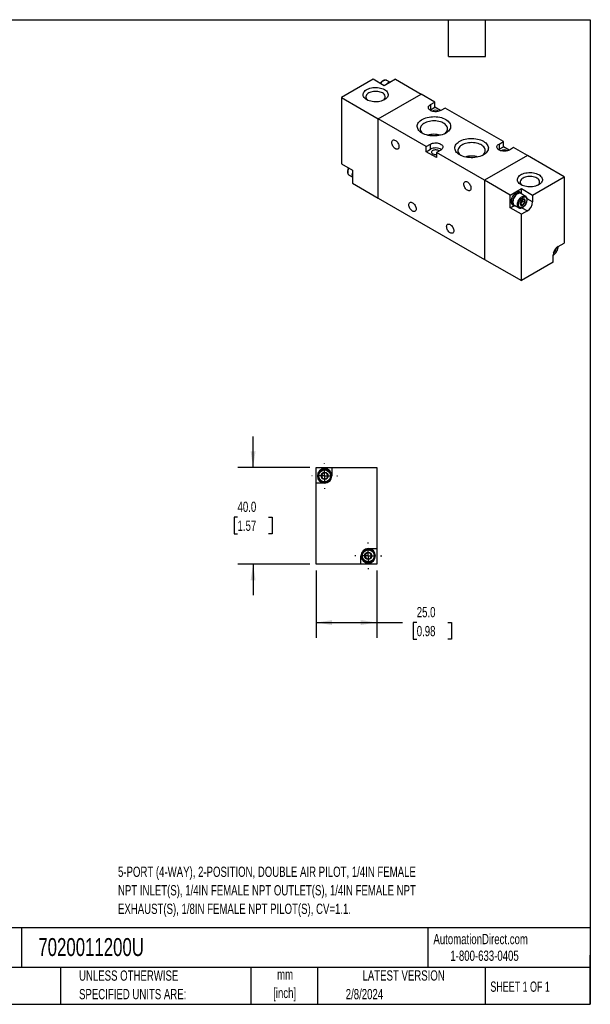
# Model space of a CAD drawing. Header units: millimetres. Extents: x 13 to 546, y 13 to 419.
# Tile 2 of 2: x 311 to 546, y 13 to 419. Entities that reach past the tile are written whole.
import ezdxf

# ---------------------------------------------------------------- set-up
doc = ezdxf.new("R2010")
doc.units = ezdxf.units.MM
doc.header["$LTSCALE"] = 2
doc.linetypes.add('CENTERX2', pattern=[20.32, 12.7, -2.54, 2.54, -2.54])
doc.layers.add('CENTER', color=40, linetype='CENTERX2')
doc.layers.add('DIMENSIONS', color=140, linetype='Continuous', lineweight=25)
doc.layers.add('TEXT', color=140, linetype='Continuous', lineweight=25)
doc.styles.add('SLDTEXTSTYLE0', font='TXT', dxfattribs={"width": 0.7})
doc.styles.add('SLDTEXTSTYLE1', font='TXT', dxfattribs={"width": 0.65})
doc.dimstyles.new('SLDDIMSTYLE1', dxfattribs={"dimtxt": 4.316016, "dimasz": 6.604, "dimexe": 0, "dimexo": 0.0625, "dimgap": 1.079004, "dimtad": 0, "dimtih": 1, "dimtoh": 1, "dimrnd": 1e-09, "dimzin": 4, "dimdsep": 46, "dimtxsty": 'SLDTEXTSTYLE0', "dimsah": 1, "dimcen": 0.09, "dimadec": 0, "dimazin": 1, "dimtfac": 1, "dimtofl": 0, "dimtmove": 0, "dimatfit": 3, "dimfxl": 0, "dimfrac": 2, "dimtolj": 1, "dimtzin": 12, "dimarcsym": 0})
doc.dimstyles.new('SLDDIMSTYLE3', dxfattribs={"dimtxt": 4.316016, "dimasz": 6.604, "dimexe": 0, "dimexo": 0.0625, "dimgap": 1.079004, "dimtad": 0, "dimtih": 1, "dimtoh": 1, "dimrnd": 1e-09, "dimzin": 4, "dimdsep": 46, "dimtxsty": 'SLDTEXTSTYLE0', "dimsah": 1, "dimcen": 0.09, "dimadec": 0, "dimazin": 1, "dimtfac": 1, "dimtmove": 0, "dimatfit": 0, "dimfxl": 0, "dimfrac": 2, "dimtolj": 1, "dimtzin": 12, "dimarcsym": 0})

# ---------------------------------------------------------------- blocks, each defined once
blk = doc.blocks.new('_D_8')
at = {"layer": 'DIMENSIONS'}
for p, q in [((407.01, 234.31), (407.01, 247.01)), ((430.48, 234.31), (400.66, 234.31)), ((400.6, 213.75), (399.15, 213.75)), ((399.15, 213.75), (399.15, 206.89)), ((413.42, 213.75), (414.87, 213.75)), ((414.87, 213.75), (414.87, 206.89)), ((399.15, 206.89), (400.6, 206.89)), ((414.87, 206.89), (413.42, 206.89)), ((430.48, 194.31), (400.66, 194.31)), ((407.01, 194.31), (407.01, 181.61))]:
    blk.add_line(p, q, dxfattribs=at)
for points in [[(407.01, 234.31), (408.03, 240.91), (405.99, 240.91)], [(407.01, 194.31), (405.99, 187.7), (408.03, 187.7)]]:
    blk.add_solid(points, dxfattribs=at)
at = {"layer": 'DIMENSIONS', "char_height": 4.233, "attachment_point": 1, "style": 'SLDTEXTSTYLE0'}
for s, insert in [('40.0', (400.6, 220.17)), ('1.57', (400.6, 212.35))]:
    blk.add_mtext(s, dxfattribs=dict(at, insert=insert))
blk = doc.blocks.new('_D_9')
at = {"layer": 'DIMENSIONS'}
for p, q in [((433.02, 191.77), (433.02, 163.92)), ((458.02, 191.77), (458.02, 163.92)), ((433.02, 170.27), (458.02, 170.27)), ((458.02, 170.27), (468.68, 170.27)), ((474.52, 170.27), (473.07, 170.27)), ((473.07, 170.27), (473.07, 163.41)), ((487.35, 170.27), (488.8, 170.27)), ((488.8, 170.27), (488.8, 163.41)), ((473.07, 163.41), (474.52, 163.41)), ((488.8, 163.41), (487.35, 163.41))]:
    blk.add_line(p, q, dxfattribs=at)
for points in [[(433.02, 170.27), (439.62, 169.25), (439.62, 171.28)], [(458.02, 170.27), (451.41, 171.28), (451.41, 169.25)]]:
    blk.add_solid(points, dxfattribs=at)
at = {"layer": 'DIMENSIONS', "char_height": 4.233, "attachment_point": 1, "style": 'SLDTEXTSTYLE0'}
for s, insert in [('25.0', (474.52, 176.69)), ('0.98', (474.52, 168.87))]:
    blk.add_mtext(s, dxfattribs=dict(at, insert=insert))
blk = doc.blocks.new('SW_CENTERMARKSYMBOL_4')
at = {"layer": 'CENTER', "color": 0}
for p, q in [((0, 5.08), (0, 5.29)), ((-5.08, 0), (-5.29, 0)), ((0, 0), (-2.54, 0)), ((0, 0), (0, 2.54)), ((0, 0), (0, -2.54)), ((0, 0), (2.54, 0)), ((5.08, 0), (5.29, 0)), ((0, -5.08), (0, -5.29))]:
    blk.add_line(p, q, dxfattribs=at)
blk = doc.blocks.new('SW_CENTERMARKSYMBOL_5')
at = {"layer": 'CENTER', "color": 0}
for p, q in [((0, 5.08), (0, 5.54)), ((-5.08, 0), (-5.54, 0)), ((0, 0), (-2.54, 0)), ((0, 0), (0, 2.54)), ((0, 0), (0, -2.54)), ((0, 0), (2.54, 0)), ((5.08, 0), (5.54, 0)), ((0, -5.08), (0, -5.54))]:
    blk.add_line(p, q, dxfattribs=at)

msp = doc.modelspace()

# ---------------------------------------------------------------- linework, layer by layer
for p, q in [((456.494, 394.486), (443.412, 386.935)), ((461.09, 391.833), (456.494, 394.486)), ((465.686, 394.486), (461.09, 391.833)), ((465.686, 394.486), (476.293, 388.363)), ((463.421, 393.254), (462.111, 394.01)), ((462.136, 393.995), (462.111, 394.01)), ((443.412, 386.935), (443.412, 359.58)), ((443.412, 386.935), (458.615, 378.158)), ((458.615, 378.158), (476.293, 388.363)), ((481.95, 385.098), (476.293, 388.363)), ((480.182, 384.077), (481.95, 385.098)), ((480.182, 384.077), (480.182, 381.954)), ((480.182, 381.954), (481.95, 382.975)), ((481.95, 382.975), (481.95, 385.098)), ((484.352, 381.588), (481.95, 382.975)), ((486.192, 382.648), (484.424, 381.628)), ((510.234, 368.769), (486.192, 382.648)), ((458.615, 345.497), (458.615, 378.158)), ((478.414, 366.728), (458.615, 378.158)), ((480.182, 381.954), (479.933, 381.791)), ((478.414, 366.728), (480.182, 367.749)), ((478.414, 364.605), (478.414, 366.728)), ((480.182, 365.626), (480.182, 367.749)), ((508.466, 367.749), (510.234, 368.769)), ((508.466, 367.749), (508.466, 365.626)), ((508.466, 365.626), (510.234, 366.646)), ((510.234, 366.646), (510.234, 368.769)), ((512.636, 365.259), (510.234, 366.646)), ((514.476, 366.32), (512.709, 365.3)), ((520.133, 363.055), (514.476, 366.32)), ((478.414, 364.605), (480.182, 365.626)), ((482.657, 362.156), (478.414, 364.605)), ((484.424, 365.3), (482.657, 364.279)), ((502.456, 352.85), (482.657, 364.279)), ((482.657, 364.279), (482.657, 362.156)), ((520.133, 363.055), (502.456, 352.85)), ((508.466, 365.626), (508.217, 365.463)), ((535.336, 354.278), (520.133, 363.055)), ((443.412, 359.58), (448.008, 356.927)), ((446.634, 354.953), (447.943, 354.197)), ((446.634, 354.953), (446.66, 354.939)), ((448.008, 356.927), (448.008, 351.62)), ((522.255, 346.726), (535.336, 354.278)), ((535.336, 354.278), (535.336, 326.924)), ((448.008, 351.62), (458.615, 345.497)), ((502.456, 352.85), (502.456, 320.188)), ((513.062, 346.726), (502.456, 352.85)), ((458.615, 345.497), (502.456, 320.188)), ((513.062, 346.726), (517.658, 349.38)), ((513.062, 341.419), (513.062, 346.726)), ((517.603, 347.569), (517.037, 347.895)), ((519.387, 346.25), (517.478, 347.352)), ((517.658, 349.38), (522.255, 346.726)), ((517.658, 347.534), (517.658, 349.38)), ((519.356, 346.267), (519.387, 346.25)), ((522.255, 346.726), (522.255, 343.869)), ((513.062, 341.419), (514.661, 342.342)), ((517.658, 338.766), (513.062, 341.419)), ((514.037, 342.699), (514.603, 342.373)), ((514.728, 342.589), (516.637, 341.487)), ((517.747, 343.648), (517.305, 343.098)), ((517.305, 343.098), (518.216, 342.572)), ((518.189, 344.198), (517.747, 343.648)), ((517.904, 341.481), (520.133, 340.194)), ((518.189, 344.787), (518.182, 344.913)), ((518.189, 344.903), (518.189, 344.787)), ((518.189, 344.787), (518.189, 344.198)), ((518.189, 344.198), (519.1, 343.672)), ((522.255, 343.869), (520.023, 345.157)), ((520.133, 340.194), (517.658, 338.766)), ((517.658, 311.412), (517.658, 338.766)), ((532.667, 325.352), (532.684, 325.148)), ((532.861, 325.495), (535.336, 326.924)), ((530.74, 318.963), (530.74, 321.821)), ((530.94, 322.976), (530.944, 322.974)), ((531.559, 324.229), (531.828, 324.074)), ((531.828, 324.074), (531.775, 324.501)), ((502.456, 320.188), (517.658, 311.412)), ((530.74, 318.963), (517.658, 311.412)), ((433.018, 227.807), (433.018, 234.307)), ((433.018, 234.307), (439.518, 234.307)), ((439.518, 234.307), (439.518, 230.807)), ((439.518, 234.307), (458.018, 234.307)), ((458.018, 234.307), (458.018, 200.807)), ((436.518, 227.807), (433.018, 227.807)), ((433.018, 194.307), (433.018, 227.807)), ((454.518, 200.807), (458.018, 200.807)), ((458.018, 200.807), (458.018, 194.307)), ((451.518, 194.307), (451.518, 197.807)), ((451.518, 194.307), (433.018, 194.307)), ((458.018, 194.307), (451.518, 194.307))]:
    msp.add_line(p, q)
at = {"flags": 128}
for points in [[(461.196, 390.261), (461.624, 389.981), (461.987, 389.673), (462.281, 389.34), (462.5, 388.989), (462.641, 388.624), (462.702, 388.253), (462.681, 387.879), (462.58, 387.511), (462.4, 387.152), (462.143, 386.809), (461.814, 386.488), (461.417, 386.193), (460.96, 385.929), (460.449, 385.7), (459.892, 385.51), (459.299, 385.362), (458.678, 385.258), (458.039, 385.199), (457.393, 385.188), (456.749, 385.223), (456.118, 385.304), (455.509, 385.431), (454.933, 385.6), (454.398, 385.81), (453.913, 386.057), (453.485, 386.337), (453.122, 386.646), (452.828, 386.978), (452.609, 387.33), (452.468, 387.694), (452.407, 388.066), (452.427, 388.439), (452.528, 388.808), (452.709, 389.166), (452.966, 389.509), (453.295, 389.83), (453.691, 390.125), (454.149, 390.389), (454.66, 390.618), (455.216, 390.808), (455.81, 390.956), (456.431, 391.061), (457.07, 391.119), (457.716, 391.131), (458.36, 391.096), (458.991, 391.014), (459.6, 390.888), (460.176, 390.718), (460.711, 390.508), (461.196, 390.261)], [(462.111, 394.01), (462.021, 394.056), (461.756, 394.129), (461.461, 394.131), (461.146, 394.06), (460.819, 393.92), (460.489, 393.713), (460.167, 393.447), (459.861, 393.128), (459.58, 392.766), (459.55, 392.722)], [(460.384, 388.855), (459.953, 389.071), (459.472, 389.249), (458.953, 389.386), (458.405, 389.479), (457.84, 389.526), (457.269, 389.526), (456.704, 389.479), (456.156, 389.386), (455.636, 389.249), (455.156, 389.071), (454.725, 388.855), (454.351, 388.606), (454.042, 388.329), (453.805, 388.029), (453.644, 387.713), (453.563, 387.386), (453.563, 387.057), (453.644, 386.731), (453.805, 386.414), (454.042, 386.114), (454.351, 385.837), (454.37, 385.823)], [(484.424, 381.628), (484.046, 381.443), (483.621, 381.297), (483.159, 381.193), (482.674, 381.134), (482.179, 381.122), (481.687, 381.158), (481.213, 381.239), (480.767, 381.365), (480.364, 381.531), (480.014, 381.733), (479.726, 381.966), (479.508, 382.223), (479.367, 382.497), (479.306, 382.781), (479.326, 383.067), (479.428, 383.347), (479.608, 383.613), (479.862, 383.859), (480.182, 384.077)], [(476.717, 372.28), (476.218, 372.601), (475.782, 372.951), (475.414, 373.327), (475.119, 373.723), (474.9, 374.135), (474.759, 374.559), (474.698, 374.989), (474.719, 375.42), (474.82, 375.847), (475, 376.266), (475.258, 376.671), (475.589, 377.057), (475.992, 377.42), (476.46, 377.757), (476.988, 378.062), (477.571, 378.332), (478.2, 378.564), (478.869, 378.756), (479.571, 378.904), (480.296, 379.009), (481.036, 379.067), (481.783, 379.078), (482.527, 379.043), (483.261, 378.962), (483.975, 378.836), (484.662, 378.665), (485.312, 378.453), (485.919, 378.201), (486.475, 377.913), (486.974, 377.592), (487.41, 377.242), (487.777, 376.866), (488.073, 376.47), (488.292, 376.058), (488.433, 375.634), (488.493, 375.205), (488.473, 374.773), (488.372, 374.346), (488.192, 373.927), (487.934, 373.523), (487.602, 373.136), (487.2, 372.773), (486.732, 372.437), (486.204, 372.132), (485.621, 371.861), (484.992, 371.629), (484.323, 371.438), (483.621, 371.289), (482.896, 371.185), (482.156, 371.127), (481.409, 371.115), (480.664, 371.15), (479.931, 371.231), (479.217, 371.358), (478.53, 371.528), (477.88, 371.74), (477.273, 371.992), (476.717, 372.28)], [(485.986, 372.023), (486.321, 372.289), (486.652, 372.625), (486.912, 372.98), (487.098, 373.351), (487.206, 373.731), (487.236, 374.117), (487.187, 374.501), (487.059, 374.88), (486.854, 375.247), (486.576, 375.598), (486.227, 375.927), (485.814, 376.23), (485.341, 376.503), (484.816, 376.742), (484.246, 376.943), (483.638, 377.104), (483.002, 377.222), (482.346, 377.296), (481.68, 377.324), (481.012, 377.307), (480.352, 377.245), (479.71, 377.137), (479.095, 376.987), (478.514, 376.796), (477.977, 376.566), (477.491, 376.302), (477.062, 376.006), (476.697, 375.683), (476.401, 375.337), (476.177, 374.973), (476.03, 374.597), (475.961, 374.213), (475.971, 373.827), (476.06, 373.445), (476.226, 373.071), (476.468, 372.712), (476.782, 372.371), (477.164, 372.054), (477.206, 372.023)], [(492.273, 363.3), (491.774, 363.621), (491.339, 363.971), (490.971, 364.346), (490.676, 364.743), (490.456, 365.155), (490.315, 365.578), (490.255, 366.008), (490.275, 366.439), (490.376, 366.867), (490.556, 367.285), (490.814, 367.69), (491.146, 368.077), (491.548, 368.44), (492.016, 368.776), (492.545, 369.081), (493.127, 369.351), (493.756, 369.584), (494.426, 369.775), (495.127, 369.924), (495.852, 370.028), (496.592, 370.086), (497.339, 370.098), (498.084, 370.063), (498.818, 369.982), (499.532, 369.855), (500.218, 369.685), (500.868, 369.472), (501.475, 369.221), (502.031, 368.933), (502.53, 368.612), (502.966, 368.261), (503.334, 367.886), (503.629, 367.49), (503.848, 367.077), (503.989, 366.654), (504.05, 366.224), (504.03, 365.793), (503.929, 365.366), (503.748, 364.947), (503.491, 364.542), (503.159, 364.156), (502.756, 363.792), (502.288, 363.456), (501.76, 363.151), (501.178, 362.881), (500.548, 362.649), (499.879, 362.457), (499.178, 362.308), (498.453, 362.204), (497.712, 362.146), (496.965, 362.134), (496.221, 362.169), (495.487, 362.251), (494.773, 362.377), (494.087, 362.548), (493.436, 362.76), (492.829, 363.012), (492.273, 363.3)], [(465.686, 365.829), (465.396, 366.029), (465.118, 366.288), (464.861, 366.594), (464.636, 366.937), (464.451, 367.304), (464.314, 367.68), (464.23, 368.05), (464.201, 368.401), (464.23, 368.719), (464.314, 368.992), (464.451, 369.209), (464.636, 369.362), (464.861, 369.446), (465.118, 369.456), (465.396, 369.393), (465.686, 369.259), (465.976, 369.058), (466.254, 368.8), (466.511, 368.493), (466.736, 368.15), (466.921, 367.784), (467.058, 367.408), (467.142, 367.038), (467.171, 366.687), (467.142, 366.369), (467.058, 366.096), (466.921, 365.878), (466.736, 365.725), (466.511, 365.642), (466.254, 365.632), (465.976, 365.695), (465.686, 365.829)], [(480.182, 367.749), (480.56, 367.934), (480.985, 368.08), (481.447, 368.184), (481.932, 368.243), (482.427, 368.255), (482.919, 368.219), (483.394, 368.138), (483.839, 368.012), (484.242, 367.846), (484.592, 367.644), (484.88, 367.411), (485.098, 367.154), (485.239, 366.88), (485.301, 366.596), (485.28, 366.31), (485.178, 366.03), (484.998, 365.764), (484.745, 365.518), (484.424, 365.3)], [(501.542, 363.043), (501.877, 363.309), (502.208, 363.644), (502.469, 363.999), (502.654, 364.37), (502.763, 364.751), (502.792, 365.136), (502.743, 365.521), (502.615, 365.9), (502.41, 366.267), (502.132, 366.618), (501.784, 366.947), (501.37, 367.25), (500.898, 367.523), (500.372, 367.761), (499.802, 367.963), (499.195, 368.123), (498.558, 368.241), (497.902, 368.315), (497.236, 368.344), (496.568, 368.327), (495.909, 368.264), (495.267, 368.157), (494.651, 368.007), (494.071, 367.815), (493.534, 367.586), (493.047, 367.321), (492.619, 367.025), (492.253, 366.702), (491.957, 366.356), (491.734, 365.993), (491.586, 365.616), (491.517, 365.233), (491.527, 364.847), (491.616, 364.464), (491.783, 364.091), (492.025, 363.731), (492.338, 363.391), (492.72, 363.074), (492.763, 363.043)], [(512.709, 365.3), (512.331, 365.115), (511.905, 364.968), (511.443, 364.865), (510.958, 364.806), (510.463, 364.794), (509.972, 364.829), (509.497, 364.911), (509.052, 365.037), (508.648, 365.203), (508.298, 365.405), (508.01, 365.638), (507.793, 365.895), (507.651, 366.169), (507.59, 366.453), (507.61, 366.739), (507.712, 367.019), (507.892, 367.285), (508.146, 367.531), (508.466, 367.749)], [(483.718, 364.892), (483.7, 364.908), (483.47, 365.075), (483.181, 365.208), (482.848, 365.3), (482.488, 365.348), (482.118, 365.348), (481.758, 365.3), (481.425, 365.208), (481.136, 365.075), (480.906, 364.908), (480.746, 364.716), (480.663, 364.508), (480.663, 364.295), (480.746, 364.087), (480.906, 363.895), (481.136, 363.728), (481.136, 363.728)], [(446.468, 357.816), (446.397, 357.662), (446.236, 357.237), (446.127, 356.814), (446.071, 356.407), (446.071, 356.026), (446.127, 355.683), (446.236, 355.387), (446.397, 355.147), (446.605, 354.971), (446.634, 354.953)], [(517.552, 350.951), (517.125, 351.231), (516.761, 351.54), (516.468, 351.873), (516.248, 352.224), (516.107, 352.589), (516.046, 352.96), (516.067, 353.333), (516.168, 353.702), (516.348, 354.061), (516.605, 354.403), (516.934, 354.725), (517.331, 355.02), (517.788, 355.284), (518.299, 355.513), (518.856, 355.703), (519.449, 355.851), (520.071, 355.955), (520.709, 356.013), (521.356, 356.025), (522, 355.99), (522.631, 355.909), (523.239, 355.782), (523.816, 355.613), (524.35, 355.403), (524.836, 355.156), (525.263, 354.876), (525.627, 354.567), (525.92, 354.234), (526.139, 353.883), (526.281, 353.519), (526.341, 353.147), (526.321, 352.774), (526.22, 352.405), (526.039, 352.047), (525.783, 351.704), (525.453, 351.383), (525.057, 351.088), (524.6, 350.824), (524.089, 350.595), (523.532, 350.405), (522.938, 350.256), (522.317, 350.152), (521.679, 350.094), (521.032, 350.082), (520.388, 350.117), (519.757, 350.199), (519.149, 350.325), (518.572, 350.495), (518.037, 350.704), (517.552, 350.951)], [(524.379, 350.717), (524.398, 350.732), (524.706, 351.009), (524.943, 351.309), (525.104, 351.625), (525.186, 351.951), (525.186, 352.281), (525.104, 352.607), (524.943, 352.923), (524.706, 353.223), (524.398, 353.501), (524.024, 353.75), (523.592, 353.965), (523.112, 354.144), (522.592, 354.281), (522.045, 354.373), (521.479, 354.42), (520.908, 354.42), (520.343, 354.373), (519.795, 354.281), (519.276, 354.144), (518.796, 353.965), (518.364, 353.75), (517.99, 353.501), (517.682, 353.223), (517.444, 352.923), (517.284, 352.607), (517.202, 352.281), (517.202, 351.951), (517.284, 351.625), (517.444, 351.309), (517.682, 351.009), (517.99, 350.732), (518.009, 350.717)], [(495.385, 348.685), (495.095, 348.885), (494.816, 349.143), (494.56, 349.45), (494.335, 349.793), (494.15, 350.159), (494.013, 350.535), (493.928, 350.905), (493.9, 351.256), (493.928, 351.575), (494.013, 351.847), (494.15, 352.065), (494.335, 352.218), (494.56, 352.301), (494.816, 352.312), (495.095, 352.248), (495.385, 352.114), (495.674, 351.914), (495.953, 351.655), (496.21, 351.349), (496.435, 351.006), (496.619, 350.639), (496.756, 350.263), (496.841, 349.893), (496.869, 349.542), (496.841, 349.224), (496.756, 348.951), (496.619, 348.734), (496.435, 348.581), (496.21, 348.497), (495.953, 348.487), (495.674, 348.55), (495.385, 348.685)], [(517.037, 347.895), (516.84, 347.983), (516.547, 348.035), (516.226, 348.012), (515.886, 347.915), (515.537, 347.747), (515.188, 347.512), (514.848, 347.217), (514.527, 346.869), (514.234, 346.478), (513.976, 346.055), (513.761, 345.612), (513.594, 345.16), (513.481, 344.712), (513.423, 344.279), (513.423, 343.875), (513.481, 343.509), (513.594, 343.192), (513.761, 342.932), (513.976, 342.737), (514.037, 342.699)], [(518.077, 347.006), (518.045, 347.076), (517.879, 347.336), (517.663, 347.531), (517.406, 347.656), (517.112, 347.708), (516.792, 347.685), (516.452, 347.589), (516.103, 347.42), (515.754, 347.185), (515.414, 346.89), (515.093, 346.542), (514.8, 346.152), (514.542, 345.729), (514.327, 345.285), (514.16, 344.833), (514.046, 344.385), (513.989, 343.953), (513.989, 343.548), (514.046, 343.182), (514.16, 342.865), (514.327, 342.606), (514.542, 342.411), (514.8, 342.285), (515.093, 342.234), (515.327, 342.243)], [(517.478, 347.352), (517.387, 347.398), (517.122, 347.471), (516.828, 347.473), (516.512, 347.402), (516.185, 347.262), (515.856, 347.055), (515.533, 346.789), (515.227, 346.47), (514.946, 346.109), (514.699, 345.714), (514.492, 345.298), (514.331, 344.873), (514.221, 344.45), (514.165, 344.043), (514.165, 343.662), (514.221, 343.319), (514.331, 343.023), (514.492, 342.783), (514.699, 342.607), (514.728, 342.589)], [(516.641, 341.484), (516.608, 341.504), (516.401, 341.681), (516.24, 341.921), (516.13, 342.216), (516.074, 342.56), (516.074, 342.941), (516.13, 343.348), (516.24, 343.771), (516.401, 344.196), (516.608, 344.612), (516.856, 345.006), (517.137, 345.368), (517.443, 345.687), (517.765, 345.953), (518.094, 346.16), (518.422, 346.3), (518.737, 346.371), (519.032, 346.369), (519.297, 346.296), (519.356, 346.267)], [(472.757, 340.109), (472.467, 340.309), (472.189, 340.567), (471.932, 340.874), (471.707, 341.217), (471.522, 341.584), (471.385, 341.959), (471.301, 342.33), (471.272, 342.681), (471.301, 342.999), (471.385, 343.272), (471.522, 343.489), (471.707, 343.642), (471.932, 343.725), (472.189, 343.736), (472.467, 343.672), (472.757, 343.538), (473.047, 343.338), (473.325, 343.08), (473.582, 342.773), (473.807, 342.43), (473.992, 342.063), (474.129, 341.688), (474.214, 341.317), (474.242, 340.966), (474.214, 340.648), (474.129, 340.375), (473.992, 340.158), (473.807, 340.005), (473.582, 339.921), (473.325, 339.911), (473.047, 339.974), (472.757, 340.109)], [(518.224, 342.551), (518.463, 342.721), (518.689, 342.946), (518.889, 343.215), (519.054, 343.512), (519.174, 343.821), (519.243, 344.127), (519.257, 344.412), (519.216, 344.661), (519.12, 344.861), (518.977, 345.001), (518.793, 345.073), (518.578, 345.074), (518.344, 345.003), (518.104, 344.864), (517.87, 344.665), (517.655, 344.416), (517.471, 344.132), (517.328, 343.826), (517.233, 343.517), (517.191, 343.219), (517.205, 342.95), (517.274, 342.724), (517.394, 342.553), (517.559, 342.447), (517.76, 342.41), (517.985, 342.445), (518.224, 342.551)], [(488.313, 331.128), (488.024, 331.328), (487.745, 331.587), (487.489, 331.893), (487.263, 332.237), (487.079, 332.603), (486.942, 332.979), (486.857, 333.349), (486.829, 333.7), (486.857, 334.018), (486.942, 334.291), (487.079, 334.508), (487.263, 334.662), (487.489, 334.745), (487.745, 334.755), (488.024, 334.692), (488.313, 334.558), (488.603, 334.358), (488.882, 334.099), (489.138, 333.792), (489.363, 333.449), (489.548, 333.083), (489.685, 332.707), (489.77, 332.337), (489.798, 331.986), (489.77, 331.668), (489.685, 331.395), (489.548, 331.178), (489.363, 331.024), (489.138, 330.941), (488.882, 330.931), (488.603, 330.994), (488.313, 331.128)]]:
    msp.add_lwpolyline(points, dxfattribs=at)
for centre, radius in [((436.518, 230.807), 2.75), ((436.518, 230.807), 1.464), ((454.518, 197.807), 2.75), ((454.518, 197.807), 1.464)]:
    msp.add_circle(centre, radius)
for centre, radius, start, end in [((464.6, 389.717), 3.8, 120.95063, 139.25406), ((463.665, 391.336), 1.931, 92.82751, 121.87296), ((459.796, 387.249), 1.71, 303.48073, 69.87798), ((482.303, 379.307), 2.391, 56.38923, 123.61077), ((481.596, 362.845), 8.942, 73.17219, 106.82781), ((482.289, 361.725), 4.433, 57.46259, 118.37807), ((482.3, 365.987), 2.541, 242.7513, 278.06863), ((497.152, 353.865), 8.942, 73.17219, 106.82781), ((510.587, 362.979), 2.391, 56.38923, 123.61077), ((450.651, 355.128), 2.85, 158.69545, 201.94549), ((516.506, 344.606), 1.567, 298.70005, 322.33628), ((516.272, 344.875), 1.919, 320.22793, 357.36071), ((517.668, 344.067), 4.59, 302.4763, 357.5237), ((535.326, 321.623), 4.59, 122.4763, 177.5237), ((529.769, 324.831), 2.218, 301.50267, 358.5027), ((436.518, 230.807), 3, 0, 270), ((436.518, 230.807), 1.25, 120, 180), ((436.518, 230.807), 1.25, 60, 120), ((436.518, 230.807), 1.25, 0, 60), ((436.518, 230.807), 1.25, 180, 240), ((436.518, 230.807), 1.25, 240, 300), ((436.518, 230.807), 3, 270, 0), ((436.518, 230.807), 1.25, 300, 0), ((454.518, 197.807), 3, 90, 180), ((454.518, 197.807), 3, 270, 90), ((454.518, 197.807), 3, 180, 270), ((454.518, 197.807), 1.25, 120, 180), ((454.518, 197.807), 1.25, 180, 240), ((454.518, 197.807), 1.25, 60, 120), ((454.518, 197.807), 1.25, 240, 300), ((454.518, 197.807), 1.25, 0, 60), ((454.518, 197.807), 1.25, 300, 0)]:
    msp.add_arc(centre, radius, start, end)
for points, knots in [([(462.138, 393.986), (462.084, 394.019), (461.946, 394.104), (461.694, 394.162), (461.402, 394.171), (461.109, 394.119), (460.815, 394.014), (460.528, 393.862), (460.255, 393.672), (460, 393.452), (459.784, 393.229), (459.604, 393.01), (459.494, 392.869), (459.444, 392.79), (459.441, 392.785)], [0, 0, 0, 0, 0.0691228, 0.178709, 0.2792253, 0.3809648, 0.4823636, 0.5821376, 0.6791212, 0.7715321, 0.8620925, 0.9279979, 0.99518, 1, 1, 1, 1]), ([(446.362, 357.878), (446.348, 357.851), (446.305, 357.77), (446.235, 357.596), (446.145, 357.356), (446.065, 357.071), (446.006, 356.778), (445.975, 356.482), (445.974, 356.19), (446.008, 355.909), (446.077, 355.645), (446.185, 355.402), (446.336, 355.19), (446.498, 355.03), (446.623, 354.966), (446.669, 354.943)], [0, 0, 0, 0, 0.0234453, 0.0697566, 0.1460736, 0.2244242, 0.3076311, 0.3935556, 0.4814872, 0.5709638, 0.6616569, 0.7534611, 0.8466254, 0.9422183, 1, 1, 1, 1]), ([(516.492, 342.746), (516.492, 343.85), (517.268, 345.195), (519.18, 346.299), (519.957, 345.85), (519.957, 344.746)], [0, 0, 0, 0, 0.5, 0.5, 1, 1, 1, 1]), ([(519.497, 343.011), (519.568, 343.142), (519.668, 343.326), (519.787, 343.607), (519.875, 343.848), (519.956, 344.132), (520.014, 344.425), (520.045, 344.722), (520.046, 345.013), (520.013, 345.294), (519.943, 345.558), (519.835, 345.801), (519.684, 346.014), (519.52, 346.175), (519.394, 346.239), (519.345, 346.264)], [0, 0, 0, 0, 0.1043675, 0.146737, 0.2165584, 0.2882402, 0.3643649, 0.442976, 0.5234233, 0.6052842, 0.6882579, 0.7722483, 0.8574829, 0.9449394, 1, 1, 1, 1]), ([(519.957, 344.746), (519.957, 343.642), (519.18, 342.298), (517.268, 341.194), (516.492, 341.642), (516.492, 342.746)], [0, 0, 0, 0, 0.5, 0.5, 1, 1, 1, 1]), ([(516.646, 341.491), (516.688, 341.466), (516.815, 341.389), (517.054, 341.335), (517.347, 341.326), (517.64, 341.378), (517.934, 341.483), (518.221, 341.635), (518.493, 341.825), (518.748, 342.045), (518.963, 342.268), (519.146, 342.487), (519.322, 342.724), (519.432, 342.905), (519.497, 343.011)], [0, 0, 0, 0, 0.0503218, 0.152186, 0.2456195, 0.3401898, 0.4344436, 0.527187, 0.6173367, 0.7032359, 0.7874149, 0.8486763, 0.9111244, 1, 1, 1, 1]), ([(517.332, 343.83), (517.284, 343.665), (517.253, 343.487), (517.253, 343.085), (517.284, 342.872), (517.332, 342.651)], [0, 0, 0, 0, 0.5, 0.5, 1, 1, 1, 1]), ([(518.216, 344.929), (518.023, 344.778), (517.846, 344.613), (517.545, 344.239), (517.428, 344.038), (517.332, 343.83)], [0, 0, 0, 0, 0.5, 0.5, 1, 1, 1, 1]), ([(517.332, 342.651), (517.428, 342.666), (517.544, 342.671), (517.844, 342.644), (518.023, 342.613), (518.216, 342.572)], [0, 0, 0, 0, 0.5, 0.5, 1, 1, 1, 1]), ([(519.1, 344.85), (518.907, 344.891), (518.73, 344.922), (518.429, 344.949), (518.312, 344.944), (518.216, 344.929)], [0, 0, 0, 0, 0.5, 0.5, 1, 1, 1, 1]), ([(518.216, 342.572), (518.312, 342.78), (518.428, 342.98), (518.728, 343.354), (518.907, 343.52), (519.1, 343.672)], [0, 0, 0, 0, 0.5, 0.5, 1, 1, 1, 1]), ([(519.1, 343.672), (519.052, 343.892), (519.021, 344.106), (519.021, 344.508), (519.052, 344.686), (519.1, 344.85)], [0, 0, 0, 0, 0.5, 0.5, 1, 1, 1, 1]), ([(532.684, 325.148), (532.679, 325.019), (532.667, 324.761), (532.569, 324.331), (532.411, 323.884), (532.185, 323.436), (531.956, 323.087), (531.752, 322.832), (531.546, 322.604), (531.279, 322.361), (531, 322.162), (530.832, 322.089), (530.771, 322.063)], [0, 0, 0, 0, 0.1124465, 0.2249569, 0.3467362, 0.4686461, 0.5904253, 0.6511212, 0.7124948, 0.8249092, 0.9374529, 1, 1, 1, 1]), ([(532.225, 323.413), (532.296, 323.544), (532.396, 323.728), (532.515, 324.009), (532.603, 324.249), (532.683, 324.534), (532.743, 324.827), (532.771, 325.122), (532.779, 325.324), (532.767, 325.421), (532.767, 325.426)], [0, 0, 0, 0, 0.1977441, 0.2780213, 0.4103111, 0.5461261, 0.6903589, 0.8393025, 0.9917253, 1, 1, 1, 1]), ([(530.756, 321.943), (530.821, 321.976), (530.979, 322.055), (531.221, 322.228), (531.476, 322.447), (531.691, 322.67), (531.873, 322.888), (532.05, 323.125), (532.16, 323.307), (532.225, 323.413)], [0, 0, 0, 0, 0.1171006, 0.28544, 0.4458424, 0.6030327, 0.7174282, 0.8340396, 1, 1, 1, 1]), ([(530.944, 322.974), (531.04, 323.181), (531.156, 323.381), (531.456, 323.755), (531.635, 323.922), (531.828, 324.074)], [0, 0, 0, 0, 0.5, 0.5, 1, 1, 1, 1]), ([(434.068, 230.807), (434.068, 232.159), (435.166, 233.257), (437.871, 233.257), (438.968, 232.159), (438.968, 230.807)], [0, 0, 0, 0, 0.5, 0.5, 1, 1, 1, 1]), ([(436.518, 232.25), (436.314, 232.132), (436.107, 232.012), (435.682, 231.767), (435.473, 231.646), (435.268, 231.528)], [0, 0, 0, 0, 0.5, 0.5, 1, 1, 1, 1]), ([(437.768, 231.528), (437.564, 231.646), (437.357, 231.766), (436.932, 232.011), (436.723, 232.132), (436.518, 232.25)], [0, 0, 0, 0, 0.5, 0.5, 1, 1, 1, 1]), ([(438.968, 230.807), (438.968, 229.454), (437.871, 228.357), (435.166, 228.357), (434.068, 229.454), (434.068, 230.807)], [0, 0, 0, 0, 0.5, 0.5, 1, 1, 1, 1]), ([(435.268, 231.528), (435.268, 231.292), (435.268, 231.053), (435.268, 230.56), (435.268, 230.321), (435.268, 230.085)], [0, 0, 0, 0, 0.5, 0.5, 1, 1, 1, 1]), ([(435.268, 230.085), (435.472, 229.967), (435.68, 229.847), (436.105, 229.602), (436.314, 229.481), (436.518, 229.363)], [0, 0, 0, 0, 0.5, 0.5, 1, 1, 1, 1]), ([(436.518, 229.363), (436.722, 229.481), (436.93, 229.601), (437.355, 229.846), (437.564, 229.967), (437.768, 230.085)], [0, 0, 0, 0, 0.5, 0.5, 1, 1, 1, 1]), ([(437.768, 230.085), (437.768, 230.321), (437.768, 230.56), (437.768, 231.053), (437.768, 231.292), (437.768, 231.528)], [0, 0, 0, 0, 0.5, 0.5, 1, 1, 1, 1]), ([(452.068, 197.807), (452.068, 199.159), (453.166, 200.257), (455.871, 200.257), (456.968, 199.159), (456.968, 197.807)], [0, 0, 0, 0, 0.5, 0.5, 1, 1, 1, 1]), ([(454.518, 199.25), (454.314, 199.132), (454.107, 199.012), (453.682, 198.767), (453.473, 198.646), (453.268, 198.528)], [0, 0, 0, 0, 0.5, 0.5, 1, 1, 1, 1]), ([(455.768, 198.528), (455.564, 198.646), (455.357, 198.766), (454.932, 199.011), (454.723, 199.132), (454.518, 199.25)], [0, 0, 0, 0, 0.5, 0.5, 1, 1, 1, 1]), ([(456.968, 197.807), (456.968, 196.454), (455.871, 195.357), (453.166, 195.357), (452.068, 196.454), (452.068, 197.807)], [0, 0, 0, 0, 0.5, 0.5, 1, 1, 1, 1]), ([(453.268, 198.528), (453.268, 198.292), (453.268, 198.053), (453.268, 197.56), (453.268, 197.321), (453.268, 197.085)], [0, 0, 0, 0, 0.5, 0.5, 1, 1, 1, 1]), ([(453.268, 197.085), (453.472, 196.967), (453.68, 196.847), (454.105, 196.602), (454.314, 196.481), (454.518, 196.363)], [0, 0, 0, 0, 0.5, 0.5, 1, 1, 1, 1]), ([(454.518, 196.363), (454.722, 196.481), (454.93, 196.601), (455.355, 196.846), (455.564, 196.967), (455.768, 197.085)], [0, 0, 0, 0, 0.5, 0.5, 1, 1, 1, 1]), ([(455.768, 197.085), (455.768, 197.321), (455.768, 197.56), (455.768, 198.053), (455.768, 198.292), (455.768, 198.528)], [0, 0, 0, 0, 0.5, 0.5, 1, 1, 1, 1])]:
    msp.add_open_spline(points, degree=3, knots=knots)
at = {"layer": 'TEXT'}
for p, q in [((12.7, 419.1), (546.1, 419.1)), ((487.68, 403.86), (487.68, 419.1)), ((502.92, 403.86), (502.92, 419.1)), ((546.1, 419.1), (546.1, 12.7)), ((487.68, 403.86), (502.92, 403.86)), ((546.1, 44.252), (12.7, 44.252)), ((311.518, 44.252), (311.518, 27.94)), ((479.151, 44.252), (479.151, 27.94)), ((546.1, 12.7), (546.1, 33.02)), ((546.1, 27.94), (12.7, 27.94)), ((327.56, 27.94), (327.56, 12.7)), ((406.049, 27.94), (406.049, 12.7)), ((433.624, 27.94), (433.624, 12.7)), ((502.697, 27.94), (502.697, 12.7)), ((12.7, 12.7), (546.1, 12.7))]:
    msp.add_line(p, q, dxfattribs=at)

# ---------------------------------------------------------------- block references
at = {"layer": 'CENTER'}
for name, p in [('SW_CENTERMARKSYMBOL_4', (436.518, 230.807)), ('SW_CENTERMARKSYMBOL_5', (454.518, 197.807))]:
    msp.add_blockref(name, p, dxfattribs=at)

# ---------------------------------------------------------------- texts
at = {"layer": 'TEXT'}
for s, insert, char_height, attachment_point, style in [('5-PORT (4-WAY), 2-POSITION, DOUBLE AIR PILOT, 1/4IN FEMALE', (351.286, 69.526), 4.23333, 1, 'SLDTEXTSTYLE0'), ('NPT INLET(S), 1/4IN FEMALE NPT OUTLET(S), 1/4IN FEMALE NPT', (351.286, 61.882), 4.23333, 1, 'SLDTEXTSTYLE0'), ('EXHAUST(S), 1/8IN FEMALE NPT PILOT(S), CV=1.1.', (351.286, 54.238), 4.23333, 1, 'SLDTEXTSTYLE0'), ('AutomationDirect.com', (481.39, 41.753), 4.23333, 1, 'SLDTEXTSTYLE0'), ('7020011200U', (318.415, 40.037), 7.40833, 1, 'SLDTEXTSTYLE0'), ('1-800-633-0405', (488.383, 34.874), 4.23333, 1, 'SLDTEXTSTYLE0'), ('UNLESS OTHERWISE', (335.216, 26.668), 4.23333, 1, 'SLDTEXTSTYLE0'), ('mm', (420.198, 27.149), 4.2333, 2, 'SLDTEXTSTYLE0'), ('LATEST VERSION', (469.104, 26.728), 4.23333, 2, 'SLDTEXTSTYLE0'), ('SHEET 1 OF 1', (504.883, 22.103), 4.23333, 1, 'SLDTEXTSTYLE1'), ('SPECIFIED UNITS ARE:', (335.216, 19.024), 4.23333, 1, 'SLDTEXTSTYLE0'), ('[inch]', (420.03, 19.505), 4.2333, 2, 'SLDTEXTSTYLE0'), ('2/8/2024', (445.226, 19.027), 4.2333, 1, 'SLDTEXTSTYLE0')]:
    msp.add_mtext(s, dxfattribs=dict(at, insert=insert, char_height=char_height, attachment_point=attachment_point, style=style))

# ---------------------------------------------------------------- dimensions: what is measured, and where the dimension line sits
at = {"layer": 'DIMENSIONS'}
dim = msp.add_linear_dim(base=(407.01, 234.307), p1=(433.018, 194.307), p2=(433.018, 234.307), angle=90, dimstyle='SLDDIMSTYLE3', dxfattribs=at)
dim.commit()
dim.dimension.update_dxf_attribs({"geometry": '_D_8', "text_midpoint": (407.01, 213.748), "dimtype": 160})
dim = msp.add_linear_dim(base=(458.018, 170.268), p1=(433.018, 194.307), p2=(458.018, 194.307), dimstyle='SLDDIMSTYLE1', dxfattribs=at)
dim.commit()
dim.dimension.update_dxf_attribs({"geometry": '_D_9', "text_midpoint": (480.936, 170.268), "dimtype": 160})

doc.saveas('drawing.dxf')
